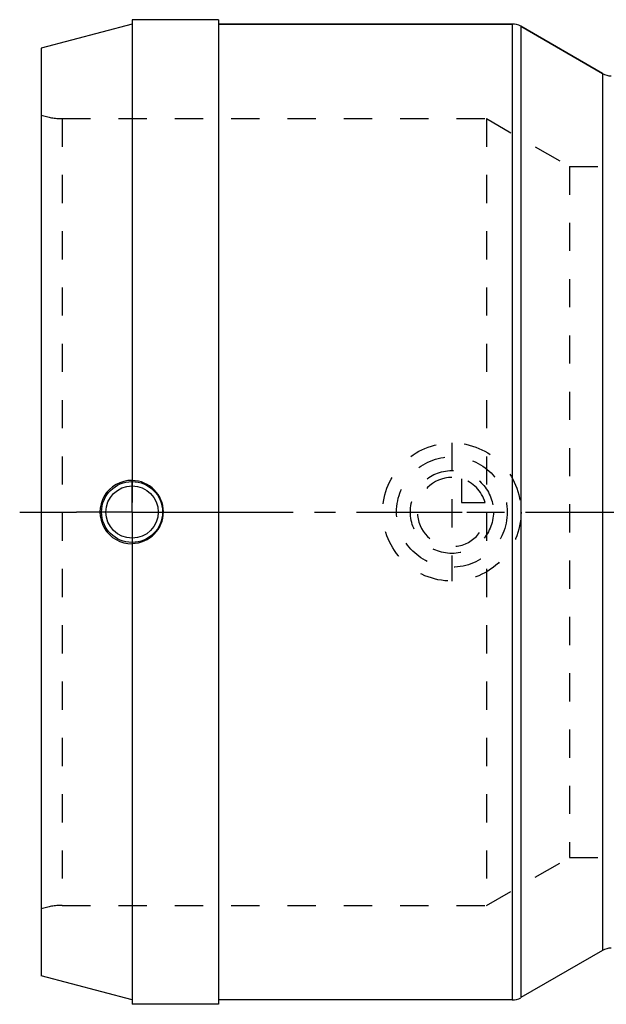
# Model space of a CAD drawing. Header units: millimetres. Extents: x 303 to 692, y 341 to 659.
# Tile 1 of 5: x 303 to 439, y 431 to 659. Entities that reach past the tile are written whole.
import ezdxf

# ---------------------------------------------------------------- set-up
doc = ezdxf.new("R2010")
doc.units = ezdxf.units.MM
doc.header["$LTSCALE"] = 65.185185
doc.linetypes.add('CENTER', pattern=[0.6, 0.375, -0.075, 0.075, -0.075])
doc.linetypes.add('HIDDEN', pattern=[0.2, 0.1, -0.1])
for name, color, linetype in [('KOERPER', 7, 'CONTINUOUS'), ('KONST.EL_MIT_GEO', 7, 'CONTINUOUS'), ('KURVEN', 7, 'CONTINUOUS')]:
    doc.layers.add(name, color=color, linetype=linetype)

msp = doc.modelspace()

# ---------------------------------------------------------------- linework, layer by layer
at = {"layer": 'KOERPER', "color": 7, "linetype": 'Continuous'}
for p, q in [((329.4, 658.6), (329.4, 551.88)), ((349.4, 658.6), (329.4, 658.6)), ((349.4, 658.6), (349.4, 430.6)), ((417.33, 657.6), (349.4, 657.6)), ((438.25, 646.14), (419.33, 657.07)), ((329.4, 537.32), (329.4, 430.6)), ((438.25, 443.07), (419.33, 432.14)), ((417.33, 431.6), (349.4, 431.6)), ((349.4, 430.6), (329.4, 430.6))]:
    msp.add_line(p, q, dxfattribs=at)
at = {"layer": 'KOERPER', "color": 8, "linetype": 'HIDDEN'}
for p, q in [((430.62, 624.6), (446.56, 624.6)), ((430.62, 464.6), (455.37, 464.6))]:
    msp.add_line(p, q, dxfattribs=at)
at = {"layer": 'KOERPER', "color": 2, "linetype": 'CENTER'}
for p, q in [((329.4, 544.6), (329.4, 551.88)), ((303.4, 544.6), (316.56, 544.6)), ((329.4, 544.6), (316.56, 544.6)), ((329.4, 544.6), (329.4, 537.32)), ((329.4, 544.6), (342.24, 544.6)), ((342.24, 544.6), (444.18, 544.6))]:
    msp.add_line(p, q, dxfattribs=at)
at = {"layer": 'KOERPER', "color": 7, "linetype": 'Continuous'}
for centre, radius, start, end in [((329.3, 544.59), 7.33, 89.2416, 270.759), ((329.39, 544.61), 7.27, 270.0515, 89.9485)]:
    msp.add_arc(centre, radius, start, end, dxfattribs=at)
at = {"layer": 'KONST.EL_MIT_GEO', "color": 7, "linetype": 'Continuous'}
for p, q in [((329.4, 657.6), (308.4, 651.97)), ((349.4, 657.6), (417.33, 657.6)), ((417.33, 657.6), (417.33, 431.6)), ((419.33, 657.07), (419.33, 432.14)), ((419.33, 657.07), (438.25, 646.14)), ((308.4, 651.97), (308.4, 437.23)), ((438.25, 646.14), (438.25, 443.07)), ((329.4, 431.6), (308.4, 437.23))]:
    msp.add_line(p, q, dxfattribs=at)
at = {"layer": 'KONST.EL_MIT_GEO', "color": 8, "linetype": 'HIDDEN'}
for p, q in [((329.4, 657.6), (329.4, 431.6)), ((313.23, 635.7), (313.23, 453.5)), ((313.23, 635.7), (411.4, 635.7)), ((411.4, 635.7), (411.4, 453.5)), ((411.4, 635.7), (430.62, 624.6)), ((430.62, 624.6), (430.62, 464.6)), ((430.62, 624.6), (446.56, 624.6)), ((411.4, 453.5), (430.62, 464.6)), ((430.62, 464.6), (446.56, 464.6)), ((313.23, 453.5), (411.4, 453.5))]:
    msp.add_line(p, q, dxfattribs=at)
at = {"layer": 'KONST.EL_MIT_GEO', "color": 7, "linetype": 'Continuous'}
for radius in [7.05, 6.05]:
    msp.add_circle((329.4, 544.6), radius, dxfattribs=at)
for centre, start, end in [((417.33, 653.6), 60, 90), ((440.25, 649.6), 240, 270), ((440.25, 439.6), 90, 120), ((417.33, 435.6), 270, 300)]:
    msp.add_arc(centre, 4, start, end, dxfattribs=at)
at = {"layer": 'KONST.EL_MIT_GEO', "color": 8, "linetype": 'HIDDEN'}
for centre, start, end in [((313.23, 650.7), 251.2031, 270), ((313.23, 438.5), 90, 108.7969)]:
    msp.add_arc(centre, 15, start, end, dxfattribs=at)
at = {"layer": 'KURVEN', "color": 8, "linetype": 'HIDDEN'}
for p, q in [((403.4, 560.6), (403.4, 528.6)), ((405.6, 552.29), (405.6, 546.8)), ((405.6, 546.8), (411.09, 546.8)), ((393.8, 544.6), (411.4, 544.6))]:
    msp.add_line(p, q, dxfattribs=at)
for radius in [16, 12.8, 9.6]:
    msp.add_circle((403.4, 544.6), radius, dxfattribs=at)
for start, end in [(90, 360), (15.962, 74.038)]:
    msp.add_arc((403.4, 544.6), 8, start, end, dxfattribs=at)

doc.saveas('drawing.dxf')
